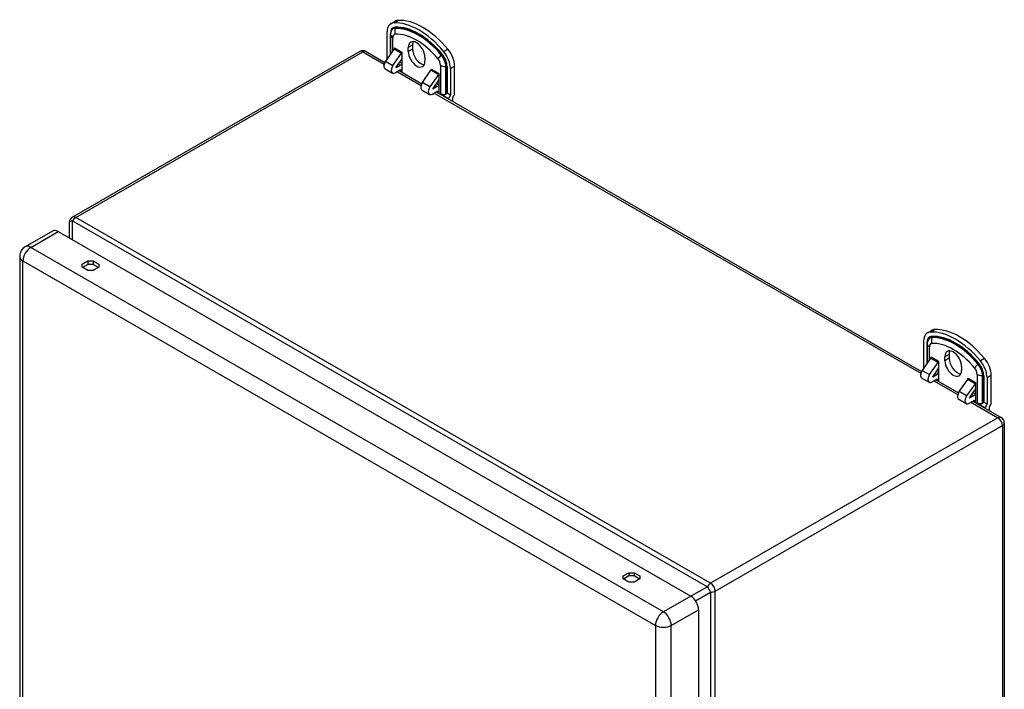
# Model space of a CAD drawing. Header units: inches. Extents: x 80.2 to 93.2, y 28.4 to 46.
# Tile 2 of 2: x 80.2 to 93.2, y 37.2 to 46. Entities that reach past the tile are written whole.
import ezdxf

# ---------------------------------------------------------------- set-up
doc = ezdxf.new("R2010")
doc.units = ezdxf.units.IN
doc.header["$MEASUREMENT"] = 0
doc.layers.add('Visible Edges(ANSI)', color=7, linetype='Continuous', lineweight=25)
doc.layers.add('Visible Tangent Edges(ANSI)', color=7, linetype='Continuous', lineweight=25)

msp = doc.modelspace()

# ---------------------------------------------------------------- linework, layer by layer
at = {"layer": 'Visible Edges(ANSI)'}
for p, q in [((85.066, 45.985), (85.122, 46.017)), ((85.017, 45.531), (85.017, 45.877)), ((85.064, 45.841), (85.064, 45.847)), ((85.064, 45.841), (85.064, 45.587)), ((85.115, 45.666), (85.115, 45.668)), ((85.115, 45.668), (85.115, 45.668)), ((85.297, 45.619), (85.297, 45.67)), ((85.352, 45.702), (85.352, 45.651)), ((84.658, 45.618), (80.873, 43.438)), ((84.742, 45.618), (84.988, 45.476)), ((85.109, 45.652), (84.998, 45.492)), ((85.095, 45.436), (85.207, 45.596)), ((85.212, 45.612), (85.212, 45.355)), ((85.212, 45.612), (85.212, 45.612)), ((85.517, 45.543), (85.517, 45.492)), ((84.99, 45.479), (84.99, 45.483)), ((84.99, 45.483), (84.991, 45.482)), ((85.212, 45.523), (85.135, 45.413)), ((85.137, 45.408), (85.19, 45.439)), ((85.182, 45.48), (85.212, 45.463)), ((85.908, 45.05), (85.908, 45.428)), ((84.992, 45.391), (85.089, 45.335)), ((85.185, 45.371), (85.129, 45.339)), ((85.177, 45.367), (85.475, 45.195)), ((85.212, 45.355), (85.212, 45.355)), ((85.212, 45.355), (85.212, 45.355)), ((85.485, 45.212), (85.596, 45.371)), ((85.694, 45.315), (85.583, 45.155)), ((85.602, 45.387), (85.602, 45.387)), ((85.602, 45.386), (85.602, 45.387)), ((85.7, 45.331), (85.7, 45.331)), ((85.7, 45.331), (85.7, 45.074)), ((85.852, 45.396), (85.852, 45.05)), ((85.623, 45.132), (85.7, 45.243)), ((85.678, 45.158), (85.625, 45.128)), ((85.67, 45.2), (85.7, 45.182)), ((85.479, 45.11), (85.577, 45.054)), ((85.616, 45.058), (85.672, 45.09)), ((85.665, 45.086), (92.059, 41.404)), ((85.7, 45.074), (85.7, 45.074)), ((85.7, 45.074), (85.7, 45.074)), ((85.722, 45.062), (85.825, 45.002)), ((85.825, 44.994), (85.825, 45.002)), ((85.88, 45.003), (85.88, 44.962)), ((80.831, 43.365), (80.831, 43.162)), ((80.611, 43.254), (80.25, 43.046)), ((80.684, 43.247), (89.019, 38.447)), ((80.177, 42.92), (80.177, 33.348)), ((81.002, 42.818), (81.076, 42.86)), ((81.002, 42.777), (81.002, 42.818)), ((81.076, 42.816), (81.005, 42.776)), ((81.076, 42.86), (81.076, 42.816)), ((81.076, 42.86), (81.146, 42.86)), ((81.146, 42.816), (81.076, 42.816)), ((81.146, 42.86), (81.219, 42.818)), ((81.146, 42.86), (81.146, 42.816)), ((81.217, 42.776), (81.146, 42.816)), ((81.219, 42.818), (81.219, 42.777)), ((81.076, 42.735), (81.002, 42.777)), ((81.146, 42.735), (81.076, 42.735)), ((81.219, 42.777), (81.146, 42.735)), ((92.137, 41.913), (92.193, 41.945)), ((92.088, 41.459), (92.088, 41.805)), ((92.135, 41.769), (92.135, 41.775)), ((92.135, 41.769), (92.135, 41.515)), ((92.18, 41.58), (92.069, 41.42)), ((92.166, 41.364), (92.278, 41.524)), ((92.186, 41.594), (92.186, 41.596)), ((92.186, 41.596), (92.186, 41.596)), ((92.283, 41.54), (92.283, 41.283)), ((92.283, 41.54), (92.283, 41.54)), ((92.368, 41.547), (92.368, 41.598)), ((92.424, 41.63), (92.424, 41.58)), ((92.061, 41.407), (92.061, 41.411)), ((92.061, 41.411), (92.062, 41.41)), ((92.283, 41.451), (92.207, 41.341)), ((92.253, 41.408), (92.283, 41.391)), ((92.588, 41.471), (92.588, 41.42)), ((92.063, 41.319), (92.16, 41.263)), ((92.256, 41.299), (92.2, 41.267)), ((92.208, 41.336), (92.261, 41.367)), ((92.248, 41.295), (92.547, 41.123)), ((92.283, 41.283), (92.283, 41.283)), ((92.283, 41.283), (92.283, 41.283)), ((92.556, 41.14), (92.668, 41.299)), ((92.673, 41.315), (92.673, 41.315)), ((92.673, 41.314), (92.673, 41.315)), ((92.771, 41.259), (92.771, 41.259)), ((92.771, 41.259), (92.771, 41.002)), ((92.923, 41.324), (92.923, 40.978)), ((92.979, 40.978), (92.979, 41.356)), ((92.765, 41.243), (92.654, 41.083)), ((92.694, 41.06), (92.771, 41.171)), ((92.741, 41.128), (92.771, 41.11)), ((92.55, 41.039), (92.648, 40.982)), ((92.687, 40.986), (92.743, 41.018)), ((92.749, 41.086), (92.696, 41.056)), ((92.736, 41.014), (93.108, 40.8)), ((92.771, 41.002), (92.771, 41.002)), ((92.771, 41.002), (92.771, 41.002)), ((92.793, 40.99), (92.896, 40.93)), ((92.896, 40.922), (92.896, 40.93)), ((92.951, 40.931), (92.951, 40.89)), ((93.15, 40.727), (93.15, 31.054)), ((88.13, 38.713), (88.203, 38.755)), ((88.13, 38.673), (88.13, 38.713)), ((88.203, 38.63), (88.13, 38.673)), ((88.203, 38.712), (88.132, 38.671)), ((88.203, 38.755), (88.203, 38.712)), ((88.203, 38.755), (88.273, 38.755)), ((88.273, 38.712), (88.203, 38.712)), ((88.273, 38.755), (88.347, 38.713)), ((88.273, 38.755), (88.273, 38.712)), ((88.344, 38.671), (88.273, 38.712)), ((88.347, 38.673), (88.273, 38.63)), ((88.347, 38.713), (88.347, 38.673)), ((88.273, 38.63), (88.203, 38.63)), ((89.122, 38.268), (89.122, 28.696))]:
    msp.add_line(p, q, dxfattribs=at)
at = {"layer": 'Visible Edges(ANSI)', "flags": 128}
for points in [[(85.791, 45.056), (85.789, 45.054), (85.786, 45.053), (85.783, 45.052), (85.78, 45.051), (85.777, 45.05), (85.773, 45.049), (85.77, 45.049), (85.767, 45.049), (85.764, 45.049), (85.761, 45.049), (85.758, 45.049), (85.755, 45.05), (85.752, 45.05), (85.749, 45.051), (85.746, 45.052), (85.743, 45.053), (85.74, 45.054), (85.737, 45.055), (85.734, 45.056), (85.731, 45.057), (85.729, 45.058), (85.726, 45.059), (85.724, 45.06), (85.722, 45.062)], [(85.808, 45.075), (85.808, 45.075), (85.808, 45.075), (85.808, 45.074), (85.808, 45.074), (85.807, 45.073), (85.807, 45.073), (85.807, 45.073), (85.807, 45.072), (85.806, 45.072), (85.806, 45.071), (85.806, 45.071), (85.805, 45.07), (85.805, 45.07), (85.805, 45.07), (85.804, 45.069), (85.804, 45.069), (85.804, 45.068), (85.803, 45.068), (85.803, 45.067), (85.803, 45.067), (85.803, 45.066), (85.802, 45.066), (85.802, 45.065), (85.802, 45.065)], [(92.88, 41.003), (92.879, 41.003), (92.879, 41.003), (92.879, 41.002), (92.879, 41.002), (92.878, 41.001), (92.878, 41.001), (92.878, 41.001), (92.878, 41), (92.877, 41), (92.877, 40.999), (92.877, 40.999), (92.876, 40.998), (92.876, 40.998), (92.876, 40.998), (92.876, 40.997), (92.875, 40.997), (92.875, 40.996), (92.875, 40.996), (92.874, 40.995), (92.874, 40.995), (92.874, 40.994), (92.873, 40.994), (92.873, 40.993), (92.873, 40.993)], [(92.862, 40.984), (92.86, 40.982), (92.857, 40.981), (92.854, 40.98), (92.851, 40.979), (92.848, 40.978), (92.845, 40.977), (92.841, 40.977), (92.838, 40.977), (92.835, 40.977), (92.832, 40.977), (92.829, 40.977), (92.826, 40.978), (92.823, 40.978), (92.82, 40.979), (92.817, 40.98), (92.814, 40.981), (92.811, 40.982), (92.808, 40.983), (92.805, 40.984), (92.803, 40.985), (92.8, 40.986), (92.797, 40.987), (92.795, 40.988), (92.793, 40.99)]]:
    msp.add_lwpolyline(points, dxfattribs=at)
at = {"layer": 'Visible Edges(ANSI)'}
for centre, radius, start, end in [((84.7, 45.545), 0.084, 60.064, 119.936), ((80.915, 43.365), 0.084, 119.936, 180), ((80.323, 42.92), 0.146, 119.936, 180), ((93.066, 40.727), 0.084, 0, 60.064)]:
    msp.add_arc(centre, radius, start, end, dxfattribs=at)
for centre, major_axis, start_param, end_param in [((85.184, 45.78), (-0.118, 0.205), 5.993548, 7.070517), ((85.435, 45.098), (-0.491, 0.853), 5.005894, 5.993548), ((85.24, 45.813), (-0.118, 0.205), 5.993548, 6.283185), ((85.49, 45.13), (-0.491, 0.853), 5.005894, 5.993548), ((85.101, 45.66), (-0.0098, -0.0171), 1.422507, 2.354261), ((85.407, 45.607), (-0.078, 0.135), 3.928925, 7.070517), ((85.463, 45.639), (-0.078, 0.135), 0.36422, 0.787332), ((85.198, 45.604), (0.0098, 0.0171), 4.5641, 5.495853), ((85.407, 45.556), (0.078, -0.135), 3.928925, 7.070517), ((85.463, 45.588), (0.078, -0.135), 3.928925, 5.918966), ((85.685, 45.492), (0.118, -0.205), 0.787332, 1.864301), ((85.741, 45.524), (-0.118, 0.205), 3.928925, 5.005894), ((85.031, 45.46), (-0.0394, -0.0685), 4.5641, 6.283185), ((84.99, 45.515), (0.0195, 0.0338), 3.925057, 4.078289), ((84.99, 45.515), (0.0195, 0.0338), 5.069041, 5.495853), ((85.129, 45.403), (-0.0394, -0.0685), 4.5641, 7.06665), ((85.137, 45.412), (-0.00196, -0.00341), 4.5641, 7.06665), ((85.19, 45.349), (-0.0549, -0.0953), 3.635957, 3.925057), ((85.185, 45.339), (0.0195, 0.0338), 5.495853, 7.06665), ((85.588, 45.379), (0.0098, 0.0171), 4.5641, 5.495853), ((85.686, 45.323), (-0.0098, -0.0171), 1.422507, 2.354261), ((85.519, 45.179), (-0.0394, -0.0685), 4.5641, 6.283185), ((85.616, 45.123), (-0.0394, -0.0685), 4.5641, 7.06665), ((85.678, 45.068), (-0.0549, -0.0953), 3.635957, 3.925057), ((85.625, 45.131), (-0.00196, -0.00341), 4.5641, 7.06665), ((85.672, 45.058), (0.0195, 0.0338), 5.495853, 7.06665), ((85.75, 45.077), (0.0552, 0), 5.544243, 5.896282), ((85.825, 45.034), (-0.0195, -0.0338), 0.783464, 2.354261), ((85.908, 45.018), (0.0195, 0.0338), 0.783464, 2.354261), ((80.684, 43.128), (-0.073, 0.127), 5.499721, 6.283185), ((92.255, 41.709), (-0.118, 0.205), 5.993548, 7.070517), ((92.506, 41.026), (-0.491, 0.853), 5.005894, 5.993548), ((92.311, 41.741), (-0.118, 0.205), 5.993548, 6.283185), ((92.561, 41.058), (-0.491, 0.853), 5.005894, 5.993548), ((92.478, 41.535), (-0.078, 0.135), 3.928925, 7.070517), ((92.534, 41.567), (-0.078, 0.135), 0.36422, 0.787332), ((92.172, 41.588), (-0.0098, -0.0171), 1.422507, 2.354261), ((92.269, 41.532), (0.0098, 0.0171), 4.5641, 5.495853), ((92.478, 41.484), (0.078, -0.135), 3.928925, 7.070517), ((92.534, 41.516), (0.078, -0.135), 3.928925, 5.918966), ((92.756, 41.42), (0.118, -0.205), 0.787332, 1.864301), ((92.812, 41.452), (-0.118, 0.205), 3.928925, 5.005894), ((92.102, 41.388), (-0.0394, -0.0685), 4.5641, 6.283185), ((92.061, 41.443), (0.0195, 0.0338), 3.925057, 4.078289), ((92.061, 41.443), (0.0195, 0.0338), 5.069041, 5.495853), ((92.2, 41.332), (-0.0394, -0.0685), 4.5641, 7.06665), ((92.208, 41.34), (-0.00196, -0.00341), 4.5641, 7.06665), ((92.256, 41.267), (0.0195, 0.0338), 5.495853, 7.06665), ((92.261, 41.277), (-0.0549, -0.0953), 3.635957, 3.925057), ((92.659, 41.307), (0.0098, 0.0171), 4.5641, 5.495853), ((92.757, 41.251), (-0.0098, -0.0171), 1.422507, 2.354261), ((92.59, 41.107), (-0.0394, -0.0685), 4.5641, 6.283185), ((92.687, 41.051), (-0.0394, -0.0685), 4.5641, 7.06665), ((92.696, 41.059), (-0.00196, -0.00341), 4.5641, 7.06665), ((92.743, 40.986), (0.0195, 0.0338), 5.495853, 7.06665), ((92.749, 40.996), (-0.0549, -0.0953), 3.635957, 3.925057), ((92.822, 41.005), (0.0552, 0), 5.544243, 5.896282), ((92.896, 40.962), (-0.0195, -0.0338), 0.783464, 2.354261), ((92.979, 40.946), (0.0195, 0.0338), 0.783464, 2.354261), ((89.019, 38.328), (0.073, -0.127), 0.787332, 2.358128)]:
    msp.add_ellipse(centre, major_axis=major_axis, ratio=0.578093, start_param=start_param, end_param=end_param, dxfattribs=at)
at = {"layer": 'Visible Tangent Edges(ANSI)'}
for p, q in [((85.105, 45.996), (85.161, 46.028)), ((85.123, 45.922), (85.126, 45.932)), ((85.061, 45.583), (85.061, 45.851)), ((85.093, 45.628), (85.093, 45.801)), ((85.115, 45.668), (85.212, 45.612)), ((85.352, 45.702), (85.297, 45.67)), ((80.915, 43.434), (84.7, 45.613)), ((84.7, 45.613), (84.979, 45.453)), ((85.109, 45.652), (85.207, 45.596)), ((85.352, 45.651), (85.297, 45.619)), ((85.732, 45.572), (85.739, 45.579)), ((85.82, 45.648), (85.764, 45.616)), ((84.998, 45.492), (85.095, 45.436)), ((85.017, 45.531), (85.023, 45.528)), ((85.134, 45.41), (85.137, 45.408)), ((85.164, 45.454), (85.19, 45.439)), ((85.722, 45.439), (85.722, 45.062)), ((85.791, 45.056), (85.791, 45.423)), ((85.791, 45.423), (85.802, 45.423)), ((85.802, 45.423), (85.802, 45.065)), ((85.808, 45.421), (85.808, 45.075)), ((85.852, 45.396), (85.908, 45.428)), ((85.153, 45.353), (85.466, 45.172)), ((85.184, 45.371), (85.212, 45.355)), ((85.694, 45.315), (85.596, 45.371)), ((85.602, 45.387), (85.7, 45.331)), ((85.583, 45.155), (85.485, 45.212)), ((85.678, 45.158), (85.651, 45.173)), ((85.625, 45.128), (85.622, 45.129)), ((85.64, 45.072), (92.05, 41.381)), ((85.672, 45.09), (85.7, 45.074)), ((85.808, 45.075), (85.852, 45.05)), ((80.873, 43.138), (80.873, 43.389)), ((80.873, 43.389), (89.239, 38.571)), ((89.281, 38.616), (80.915, 43.434)), ((80.323, 43.039), (80.684, 43.247)), ((88.658, 38.239), (80.323, 43.039)), ((80.22, 42.86), (88.555, 38.06)), ((80.22, 33.289), (80.22, 42.86)), ((92.176, 41.924), (92.232, 41.956)), ((92.132, 41.511), (92.132, 41.779)), ((92.194, 41.85), (92.197, 41.86)), ((92.164, 41.556), (92.164, 41.729)), ((92.18, 41.58), (92.278, 41.524)), ((92.186, 41.596), (92.283, 41.54)), ((92.424, 41.63), (92.368, 41.598)), ((92.424, 41.58), (92.368, 41.547)), ((92.891, 41.576), (92.836, 41.544)), ((92.069, 41.42), (92.166, 41.364)), ((92.088, 41.459), (92.094, 41.456)), ((92.803, 41.5), (92.81, 41.507)), ((92.205, 41.338), (92.208, 41.336)), ((92.224, 41.281), (92.538, 41.1)), ((92.235, 41.382), (92.261, 41.367)), ((92.256, 41.299), (92.283, 41.283)), ((92.765, 41.243), (92.668, 41.299)), ((92.673, 41.315), (92.771, 41.259)), ((92.793, 41.367), (92.793, 40.99)), ((92.862, 40.984), (92.862, 41.351)), ((92.862, 41.351), (92.873, 41.351)), ((92.873, 41.351), (92.873, 40.993)), ((92.88, 41.349), (92.88, 41.003)), ((92.923, 41.324), (92.979, 41.356)), ((92.654, 41.083), (92.556, 41.14)), ((92.696, 41.056), (92.693, 41.057)), ((92.711, 41), (93.066, 40.796)), ((92.749, 41.086), (92.722, 41.101)), ((92.743, 41.018), (92.771, 41.002)), ((92.88, 41.003), (92.923, 40.978)), ((93.066, 40.796), (89.281, 38.616)), ((89.341, 38.513), (93.126, 40.693)), ((93.126, 40.693), (93.126, 31.019)), ((89.239, 38.571), (89.021, 38.445)), ((89.019, 38.447), (88.658, 38.239)), ((89.083, 38.384), (89.281, 38.499)), ((89.281, 38.499), (89.281, 28.825)), ((89.341, 28.84), (89.341, 38.513)), ((88.762, 38.06), (89.122, 38.268)), ((88.555, 38.06), (88.555, 28.489)), ((88.762, 28.489), (88.762, 38.06))]:
    msp.add_line(p, q, dxfattribs=at)
for centre, major_axis, ratio, start_param, end_param in [((85.184, 45.78), (-0.087, 0.151), 0.578093, 5.993548, 7.070517), ((85.182, 45.779), (-0.083, 0.145), 0.578093, 5.993548, 7.070517), ((85.427, 45.093), (-0.453, 0.787), 0.578093, 5.005894, 5.993548), ((85.435, 45.098), (-0.46, 0.799), 0.578093, 5.005894, 5.993548), ((85.433, 45.096), (-0.457, 0.793), 0.578093, 5.005894, 5.993548), ((85.119, 45.935), (0.00046, -0.00983), 0.781984, 1.168598, 1.953996), ((85.054, 45.847), (0.00984, 0), 0.575862, 0, 0.785398), ((85.177, 45.776), (-0.08, 0.139), 0.578093, 5.993548, 7.070517), ((85.162, 45.841), (-0.0984, 0), 0.575862, 0, 0.785398), ((85.156, 45.765), (-0.045, 0.0782), 0.578093, 5.993548, 7.070517), ((85.196, 45.887), (0.0046, -0.0983), 0.781984, 4.310191, 5.095589), ((85.407, 45.082), (-0.418, 0.726), 0.578093, 5.005894, 5.993548), ((84.7, 45.545), (-0.0419, 0.0728), 0.578093, 5.499721, 6.283185), ((84.7, 45.545), (0.0419, 0.0728), 0.578093, 0, 0.783464), ((85.758, 45.563), (-0.0756, -0.0631), 0.236068, 4.860637, 5.646035), ((85.678, 45.488), (-0.08, 0.139), 0.578093, 3.928925, 5.005894), ((85.737, 45.579), (-0.00756, -0.00631), 0.236068, 1.719044, 2.504442), ((85.683, 45.491), (0.083, -0.145), 0.578093, 0.787332, 1.864301), ((85.685, 45.492), (-0.087, 0.151), 0.578093, 3.928925, 5.005894), ((85.658, 45.476), (0.045, -0.0782), 0.578093, 0.787332, 1.864301), ((85.791, 45.479), (-0.0984, 0), 0.575862, 0.785398, 1.570796), ((85.802, 45.417), (-0.00984, 0), 0.575862, 3.926991, 4.712389), ((80.915, 43.365), (-0.084, 0), 0.335051, 5.235988, 6.283185), ((80.915, 43.365), (-0.0419, 0.0728), 0.578093, 5.499721, 6.283185), ((80.915, 43.365), (0.0419, 0.0728), 0.578093, 0.783464, 1.568863), ((80.323, 42.92), (-0.073, -0.127), 0.578093, 3.925057, 5.495853), ((80.323, 42.92), (-0.073, 0.127), 0.578093, 5.499721, 6.283185), ((80.323, 42.92), (-0.146, 0), 0.575862, 0, 0.785398), ((92.255, 41.709), (-0.087, 0.151), 0.578093, 5.993548, 7.070517), ((92.125, 41.775), (0.00984, 0), 0.575862, 0, 0.785398), ((92.253, 41.707), (-0.083, 0.145), 0.578093, 5.993548, 7.070517), ((92.248, 41.704), (-0.08, 0.139), 0.578093, 5.993548, 7.070517), ((92.227, 41.693), (-0.045, 0.0782), 0.578093, 5.993548, 7.070517), ((92.267, 41.815), (0.0046, -0.0983), 0.781984, 4.310191, 5.095589), ((92.499, 41.022), (-0.453, 0.787), 0.578093, 5.005894, 5.993548), ((92.506, 41.026), (-0.46, 0.799), 0.578093, 5.005894, 5.993548), ((92.504, 41.025), (-0.457, 0.793), 0.578093, 5.005894, 5.993548), ((92.19, 41.863), (0.00046, -0.00983), 0.781984, 1.168598, 1.953996), ((92.478, 41.01), (-0.418, 0.726), 0.578093, 5.005894, 5.993548), ((92.233, 41.769), (-0.0984, 0), 0.575862, 0, 0.785398), ((92.829, 41.492), (-0.0756, -0.0631), 0.236068, 4.860637, 5.646035), ((92.729, 41.404), (0.045, -0.0782), 0.578093, 0.787332, 1.864301), ((92.749, 41.416), (-0.08, 0.139), 0.578093, 3.928925, 5.005894), ((92.808, 41.507), (-0.00756, -0.00631), 0.236068, 1.719044, 2.504442), ((92.754, 41.419), (0.083, -0.145), 0.578093, 0.787332, 1.864301), ((92.756, 41.42), (-0.087, 0.151), 0.578093, 3.928925, 5.005894), ((92.862, 41.407), (-0.0984, 0), 0.575862, 0.785398, 1.570796), ((92.873, 41.345), (-0.00984, 0), 0.575862, 3.926991, 4.712389), ((93.066, 40.727), (0.0419, 0.0728), 0.578093, 0, 0.783464), ((93.066, 40.727), (-0.0419, 0.0728), 0.578093, 3.928925, 5.499721), ((93.066, 40.727), (0.084, 0), 0.575862, 5.497787, 6.283185), ((89.281, 38.547), (-0.0419, -0.0728), 0.578093, 3.925057, 4.710455), ((89.281, 38.547), (0.042, -0.0727), 0.332474, 4.187117, 5.234315), ((89.281, 38.547), (0.0419, -0.0728), 0.578093, 0.787332, 2.358128), ((89.281, 38.547), (0.084, 0), 0.575862, 4.712389, 5.497787), ((88.658, 38.12), (0.073, 0.127), 0.578093, 0.783464, 2.354261), ((88.658, 38.12), (-0.073, 0.127), 0.578093, 3.928925, 5.499721), ((88.658, 38.12), (-0.146, 0), 0.575862, 0.785398, 2.356194)]:
    msp.add_ellipse(centre, major_axis=major_axis, ratio=ratio, start_param=start_param, end_param=end_param, dxfattribs=at)

doc.saveas('drawing.dxf')
